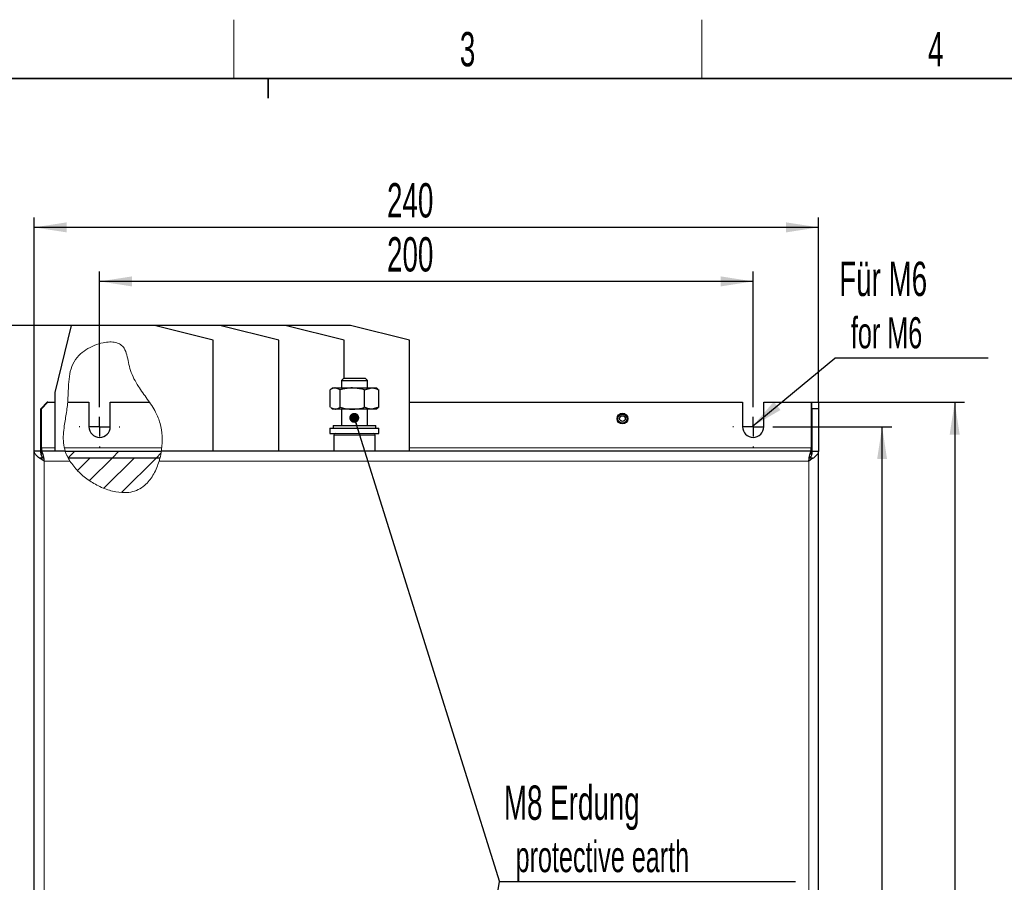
# Model space of a CAD drawing. Header units: millimetres. Extents: x 5 to 418, y 2 to 292.
# Tile 5 of 15: x 100 to 200, y 201 to 288. Entities that reach past the tile are written whole.
import ezdxf

# ---------------------------------------------------------------- set-up
doc = ezdxf.new("R2010")
doc.units = ezdxf.units.MM
doc.layers.add('SLD-0', color=7, linetype='Continuous')
doc.styles.add('SLDTEXTSTYLE0', font='TXT', dxfattribs={"width": 0.605})
doc.dimstyles.new('SLDDIMSTYLE0', dxfattribs={"dimtxt": 3.5, "dimasz": 3.302, "dimexe": 0, "dimexo": 0.0625, "dimgap": 0.875, "dimtad": 1, "dimlfac": 3, "dimrnd": 1e-09, "dimzin": 12, "dimdsep": 46, "dimtxsty": 'SLDTEXTSTYLE0', "dimsah": 1, "dimcen": 0.09, "dimadec": 0, "dimazin": 3, "dimtfac": 1, "dimtofl": 0, "dimtmove": 0, "dimatfit": 3, "dimfxl": 1, "dimfrac": 2, "dimtolj": 1, "dimtzin": 12, "dimarcsym": 0})
doc.dimstyles.new('SLDDIMSTYLE1', dxfattribs={"dimtxt": 0.18, "dimasz": 3.302, "dimexe": 0, "dimexo": 0.0625, "dimgap": 0, "dimtad": 0, "dimtih": 1, "dimtoh": 1, "dimdec": 0, "dimrnd": 1e-09, "dimzin": 0, "dimdsep": 46, "dimtxsty": 'Standard', "dimsah": 1, "dimcen": 0.09, "dimadec": 0, "dimazin": 0, "dimtfac": 3.302, "dimtdec": 0, "dimtofl": 0, "dimtmove": 0, "dimatfit": 3, "dimfxl": 1, "dimfrac": 2, "dimtolj": 1, "dimtzin": 0, "dimarcsym": 0})
doc.dimstyles.new('SLDDIMSTYLE2', dxfattribs={"dimtxt": 0.18, "dimasz": 1.016, "dimexe": 0, "dimexo": 0.0625, "dimgap": 0, "dimtad": 0, "dimtih": 1, "dimtoh": 1, "dimdec": 0, "dimrnd": 1e-09, "dimzin": 0, "dimdsep": 46, "dimtxsty": 'Standard', "dimblk1": 'DOT', "dimblk2": 'DOT', "dimsah": 1, "dimcen": 0.09, "dimadec": 0, "dimazin": 0, "dimtfac": 1.016, "dimtdec": 0, "dimtofl": 0, "dimtmove": 0, "dimatfit": 3, "dimldrblk": 'DOT', "dimfxl": 1, "dimfrac": 2, "dimtolj": 1, "dimtzin": 0, "dimarcsym": 0})

# ---------------------------------------------------------------- blocks, each defined once
blk = doc.blocks.new('_D')
at = {"layer": 'SLD-0', "color": 7}
for p, q in [((104.92, 257.32), (92.99, 257.32)), ((93.99, 257.32), (93.99, 104.99)), ((106.17, 104.99), (92.99, 104.99))]:
    blk.add_line(p, q, dxfattribs=at)
for points in [[(93.99, 257.32), (93.48, 254.02), (94.5, 254.02)], [(93.99, 104.99), (94.5, 108.29), (93.48, 108.29)]]:
    blk.add_solid(points, dxfattribs=at)
at = {"layer": 'SLD-0', "color": 7, "insert": (89.48, 177.14), "char_height": 3.5, "attachment_point": 1, "rotation": 90, "style": 'SLDTEXTSTYLE0'}
blk.add_mtext('457', dxfattribs=at)
blk = doc.blocks.new('_D_1')
at = {"layer": 'SLD-0', "color": 7}
for p, q in [((101.15, 244.49), (101.15, 268.32)), ((181.15, 249.49), (181.15, 268.32)), ((181.15, 267.32), (101.15, 267.32))]:
    blk.add_line(p, q, dxfattribs=at)
for points in [[(101.15, 267.32), (104.45, 266.81), (104.45, 267.83)], [(181.15, 267.32), (177.85, 267.83), (177.85, 266.81)]]:
    blk.add_solid(points, dxfattribs=at)
at = {"layer": 'SLD-0', "color": 7, "insert": (137.14, 271.83), "char_height": 3.5, "attachment_point": 1, "style": 'SLDTEXTSTYLE0'}
blk.add_mtext('240', dxfattribs=at)
blk = doc.blocks.new('_D_2')
at = {"layer": 'SLD-0', "color": 7}
for p, q in [((107.82, 249.07), (107.82, 262.81)), ((174.48, 249.07), (174.48, 262.81)), ((174.48, 261.81), (107.82, 261.81))]:
    blk.add_line(p, q, dxfattribs=at)
for points in [[(107.82, 261.81), (111.12, 261.3), (111.12, 262.32)], [(174.48, 261.81), (171.18, 262.32), (171.18, 261.3)]]:
    blk.add_solid(points, dxfattribs=at)
at = {"layer": 'SLD-0', "color": 7, "insert": (137.14, 266.32), "char_height": 3.5, "attachment_point": 1, "style": 'SLDTEXTSTYLE0'}
blk.add_mtext('200', dxfattribs=at)
blk = doc.blocks.new('_D_3')
at = {"layer": 'SLD-0', "color": 7}
for p, q in [((176.57, 246.99), (188.64, 246.99)), ((187.64, 115.32), (187.64, 246.99)), ((176.57, 115.32), (188.64, 115.32))]:
    blk.add_line(p, q, dxfattribs=at)
for points in [[(187.64, 246.99), (187.13, 243.69), (188.14, 243.69)], [(187.64, 115.32), (188.14, 118.62), (187.13, 118.62)]]:
    blk.add_solid(points, dxfattribs=at)
at = {"layer": 'SLD-0', "color": 7, "insert": (183.12, 177.14), "char_height": 3.5, "attachment_point": 1, "rotation": 90, "style": 'SLDTEXTSTYLE0'}
blk.add_mtext('395', dxfattribs=at)
blk = doc.blocks.new('_D_4')
at = {"layer": 'SLD-0', "color": 7}
for p, q in [((180.42, 249.49), (196.04, 249.49)), ((195.04, 249.49), (195.04, 112.82)), ((180.42, 112.82), (196.04, 112.82))]:
    blk.add_line(p, q, dxfattribs=at)
for points in [[(195.04, 249.49), (194.53, 246.19), (195.55, 246.19)], [(195.04, 112.82), (195.55, 116.12), (194.53, 116.12)]]:
    blk.add_solid(points, dxfattribs=at)
at = {"layer": 'SLD-0', "color": 7, "insert": (190.53, 177.14), "char_height": 3.5, "attachment_point": 1, "rotation": 90, "style": 'SLDTEXTSTYLE0'}
blk.add_mtext('410', dxfattribs=at)
blk = doc.blocks.new('SW_NOTE_0')
at = {"layer": 'SLD-0', "color": 0}
blk.add_line((15.64, 0), (0, 0), dxfattribs=at)
at = {"layer": 'SLD-0', "color": 0, "attachment_point": 1, "style": 'SLDTEXTSTYLE0'}
for s, insert, char_height in [('Für M6', (0.45, 9.83), 3.5), ('for M6', (1.64, 4.17), 3.175)]:
    blk.add_mtext(s, dxfattribs=dict(at, insert=insert, char_height=char_height))
blk = doc.blocks.new('SW_NOTE_0_1')
at = {"layer": 'SLD-0', "color": 0}
blk.add_line((30.22, 0), (0, 0), dxfattribs=at)
blk.add_line((30.22, 0), (0, 0), dxfattribs=at)
at = {"layer": 'SLD-0', "color": 0, "attachment_point": 1, "style": 'SLDTEXTSTYLE0'}
for s, insert, char_height in [('M8 Erdung', (0.46, 9.83), 3.5), ('protective earth', (1.65, 4.17), 3.175)]:
    blk.add_mtext(s, dxfattribs=dict(at, insert=insert, char_height=char_height))
blk = doc.blocks.new('_Dot')
at = {"color": 0, "linetype": 'ByBlock', "lineweight": -2}
blk.add_line((-0.5, 0), (-1, 0), dxfattribs=at)
at = {"color": 0, "linetype": 'ByBlock', "const_width": 0.5}
blk.add_lwpolyline([(-0.25, 0, 1), (0.25, 0, 1)], format="xyb", close=True, dxfattribs=at)
blk = doc.blocks.new('SW_CENTERMARKSYMBOL_0')
at = {"layer": 'SLD-0', "color": 0}
for p, q in [((0, 2), (0, 2.08)), ((-2, 0), (-2.08, 0)), ((0, 0), (-1, 0)), ((0, 0), (0, 1)), ((0, 0), (0, -1)), ((0, 0), (1, 0)), ((2, 0), (2.08, 0)), ((0, -2), (0, -2.08))]:
    blk.add_line(p, q, dxfattribs=at)
blk = doc.blocks.new('SW_CENTERMARKSYMBOL_1')
at = {"layer": 'SLD-0', "color": 0}
for p, q in [((0, 2), (0, 2.08)), ((-2, 0), (-2.08, 0)), ((0, 0), (-1, 0)), ((0, 0), (0, 1)), ((0, 0), (0, -1)), ((0, 0), (1, 0)), ((2, 0), (2.08, 0)), ((0, -2), (0, -2.08))]:
    blk.add_line(p, q, dxfattribs=at)

msp = doc.modelspace()

# ---------------------------------------------------------------- hatches: boundary and pattern name
at = {"linetype": 'Continuous', "lineweight": 18}
h = msp.add_hatch(dxfattribs=at)
h.set_pattern_fill('ANSI31', style=0)
edge = h.paths.add_edge_path(flags=0)
edge.add_spline(control_points=[(104.3118, 244.4876), (103.8129, 246.0211), (105.0008, 249.3225), (104.1665, 254.6409), (110.5124, 256.509), (110.8312, 251.2496), (114.1202, 248.9887), (114.2635, 245.4842), (114.1117, 244.4876)], knot_values=[0.74418708, 0.74418708, 0.74418708, 0.74418708, 0.86943626, 1, 1.11743455, 1.17802702, 1.34203644, 1.41021422, 1.41021422, 1.41021422, 1.41021422], weights=[1, 1, 1, 1, 1, 1, 1, 1, 1], degree=3, periodic=0)
edge.add_spline(control_points=[(114.1117, 244.4876), (114.0946, 244.3756), (114.0752, 244.2645), (114.0534, 244.1543)], knot_values=[0, 0, 0, 0, 0.00104908, 0.00104908, 0.00104908, 0.00104908], weights=[1, 1, 1, 1], degree=3, periodic=0)
edge.add_spline(control_points=[(114.0534, 244.1543), (114.0752, 244.2645), (114.0946, 244.3756), (114.1117, 244.4876)], knot_values=[0, 0, 0, 0, 0.00104908, 0.00104908, 0.00104908, 0.00104908], weights=[1, 1, 1, 1], degree=3, periodic=0)
edge.add_spline(control_points=[(114.1117, 244.4876), (114.2635, 245.4842), (114.1202, 248.9887), (110.8312, 251.2496), (110.5124, 256.509), (104.1665, 254.6409), (105.0008, 249.3225), (103.8129, 246.0211), (104.3118, 244.4876)], knot_values=[0.58978578, 0.58978578, 0.58978578, 0.58978578, 0.65796356, 0.82197298, 0.88256545, 1, 1.13056374, 1.25581292, 1.25581292, 1.25581292, 1.25581292], weights=[1, 1, 1, 1, 1, 1, 1, 1, 1], degree=3, periodic=0)
edge = h.paths.add_edge_path(flags=0)
edge.add_spline(control_points=[(106.1539, 254.653), (106.0739, 254.5936), (105.9948, 254.5306), (105.9186, 254.4649), (105.8169, 254.3772), (105.719, 254.2831), (105.6317, 254.1883), (105.5495, 254.0991), (105.475, 254.0076), (105.4125, 253.923), (105.3503, 253.8386), (105.2984, 253.7592), (105.2585, 253.6938), (105.2184, 253.6281), (105.1892, 253.5749), (105.1706, 253.5404), (105.1521, 253.5059), (105.1436, 253.4891), (105.1449, 253.4916), (105.1462, 253.4942), (105.1573, 253.516), (105.1784, 253.5548), (105.1997, 253.5941), (105.2321, 253.6519), (105.2756, 253.7215), (105.3227, 253.797), (105.3847, 253.8886), (105.4585, 253.9837), (105.5321, 254.0786), (105.6197, 254.1793), (105.7148, 254.2752), (105.8293, 254.3906), (105.9576, 254.5023), (106.0883, 254.6033), (106.1101, 254.6201), (106.132, 254.6367), (106.1539, 254.653)], knot_values=[0.00153272, 0.00153272, 0.00153272, 0.00153272, 0.00244502, 0.00244502, 0.00244502, 0.00366167, 0.00366167, 0.00366167, 0.00480807, 0.00480807, 0.00480807, 0.00595135, 0.00595135, 0.00595135, 0.00710204, 0.00710204, 0.00710204, 0.00825167, 0.00825167, 0.00825167, 0.00939386, 0.00939386, 0.00939386, 0.01055183, 0.01055183, 0.01055183, 0.01181047, 0.01181047, 0.01181047, 0.01306232, 0.01306232, 0.01306232, 0.01457019, 0.01457019, 0.01457019, 0.01481894, 0.01481894, 0.01481894, 0.01481894], weights=[1, 1, 1, 1, 1, 1, 1, 1, 1, 1, 1, 1, 1, 1, 1, 1, 1, 1, 1, 1, 1, 1, 1, 1, 1, 1, 1, 1, 1, 1, 1, 1, 1, 1, 1, 1, 1], degree=3, periodic=0)
edge = h.paths.add_edge_path(flags=0)
edge.add_spline(control_points=[(113.4009, 248.7055), (113.1474, 249.1517), (112.8533, 249.5704), (112.5546, 249.9876)], knot_values=[0.6945369, 0.6945369, 0.6945369, 0.6945369, 0.73457223, 0.73457223, 0.73457223, 0.73457223], weights=[1, 1, 1, 1], degree=3, periodic=0)
edge.add_spline(control_points=[(112.5546, 249.9876), (112.7003, 249.7841), (112.8449, 249.5803), (112.9842, 249.373)], knot_values=[0.26542777, 0.26542777, 0.26542777, 0.26542777, 0.28495594, 0.28495594, 0.28495594, 0.28495594], weights=[1, 1, 1, 1], degree=3, periodic=0)
edge.add_line((112.9842, 249.373), (112.9842, 249.373))
edge.add_spline(control_points=[(112.9842, 249.373), (112.8449, 249.5803), (112.7003, 249.7841), (112.5546, 249.9876)], knot_values=[0.71504406, 0.71504406, 0.71504406, 0.71504406, 0.73457223, 0.73457223, 0.73457223, 0.73457223], weights=[1, 1, 1, 1], degree=3, periodic=0)
edge.add_spline(control_points=[(112.5546, 249.9876), (112.8533, 249.5704), (113.1474, 249.1517), (113.4009, 248.7055)], knot_values=[0.26542777, 0.26542777, 0.26542777, 0.26542777, 0.3054631, 0.3054631, 0.3054631, 0.3054631], weights=[1, 1, 1, 1], degree=3, periodic=0)
edge = h.paths.add_edge_path(flags=0)
edge.add_spline(control_points=[(104.1201, 245.5709), (104.0922, 246.1377), (104.1592, 246.7152), (104.2509, 247.3034)], knot_values=[0.77331511, 0.77331511, 0.77331511, 0.77331511, 0.81846891, 0.81846891, 0.81846891, 0.81846891], weights=[1, 1, 1, 1], degree=3, periodic=0)
edge.add_spline(control_points=[(104.2509, 247.3034), (104.1592, 246.7152), (104.0922, 246.1377), (104.1201, 245.5709)], knot_values=[0.18153109, 0.18153109, 0.18153109, 0.18153109, 0.22668489, 0.22668489, 0.22668489, 0.22668489], weights=[1, 1, 1, 1], degree=3, periodic=0)
h = msp.add_hatch(dxfattribs=at)
h.set_pattern_fill('ANSI31', style=0)
edge = h.paths.add_edge_path(flags=0)
edge.add_spline(control_points=[(110.7181, 253.7696), (110.7751, 253.5011), (111.2912, 250.9334), (114.1202, 248.9887), (114.2635, 245.4842), (114.1117, 244.4876)], knot_values=[0.15838178, 0.15838178, 0.15838178, 0.15838178, 0.17802702, 0.34203644, 0.41021422, 0.41021422, 0.41021422, 0.41021422], weights=[1, 1, 1, 1, 1, 1], degree=3, periodic=0)
edge.add_spline(control_points=[(114.1117, 244.4876), (114.1847, 244.9667), (114.2138, 245.4586), (114.1935, 245.9447), (114.1744, 246.4001), (114.1098, 246.8632), (113.9955, 247.2915), (113.9578, 247.4327), (113.9138, 247.5722), (113.8698, 247.696), (113.8482, 247.757), (113.8262, 247.8151), (113.8075, 247.8628), (113.7962, 247.8915), (113.786, 247.9168), (113.7788, 247.9346), (113.7737, 247.9469), (113.7701, 247.9557), (113.7685, 247.9595), (113.7669, 247.9634), (113.7674, 247.9623), (113.7698, 247.9564), (113.773, 247.9488), (113.7795, 247.9328), (113.7878, 247.9122), (113.7961, 247.8918), (113.8062, 247.8664), (113.8169, 247.8387), (113.8424, 247.7727), (113.8719, 247.6923), (113.8998, 247.6092), (113.9276, 247.5266), (113.9545, 247.4394), (113.9794, 247.3506), (114.1047, 246.9017), (114.1752, 246.409), (114.1942, 245.927), (114.2131, 245.4466), (114.1838, 244.9609), (114.1117, 244.4876)], knot_values=[0, 0, 0, 0, 0.00438015, 0.00438015, 0.00438015, 0.00849265, 0.00849265, 0.00849265, 0.00983734, 0.00983734, 0.00983734, 0.01049729, 0.01049729, 0.01049729, 0.01089441, 0.01089441, 0.01089441, 0.01116952, 0.01116952, 0.01116952, 0.01144554, 0.01144554, 0.01144554, 0.01180896, 0.01180896, 0.01180896, 0.01216686, 0.01216686, 0.01216686, 0.01302598, 0.01302598, 0.01302598, 0.01387408, 0.01387408, 0.01387408, 0.01823535, 0.01823535, 0.01823535, 0.02256544, 0.02256544, 0.02256544, 0.02256544], weights=[1, 1, 1, 1, 1, 1, 1, 1, 1, 1, 1, 1, 1, 1, 1, 1, 1, 1, 1, 1, 1, 1, 1, 1, 1, 1, 1, 1, 1, 1, 1, 1, 1, 1, 1, 1, 1, 1, 1, 1], degree=3, periodic=0)
edge.add_spline(control_points=[(114.1117, 244.4876), (114.2635, 245.4842), (114.1202, 248.9887), (111.2912, 250.9334), (110.7751, 253.5011), (110.7181, 253.7696)], knot_values=[0.58978578, 0.58978578, 0.58978578, 0.58978578, 0.65796356, 0.82197298, 0.84161822, 0.84161822, 0.84161822, 0.84161822], weights=[1, 1, 1, 1, 1, 1], degree=3, periodic=0)
edge.add_spline(control_points=[(110.7181, 253.7696), (110.7215, 253.7535), (110.7215, 253.7535), (110.7181, 253.7696)], knot_values=[0, 0, 0, 0, 0.00096826, 0.00096826, 0.00096826, 0.00096826], weights=[1, 1, 1, 1], degree=3, periodic=0)
h = msp.add_hatch(dxfattribs=at)
h.set_pattern_fill('ANSI31', style=0)
edge = h.paths.add_edge_path(flags=0)
edge.add_spline(control_points=[(104.3118, 244.4876), (104.3118, 244.4876), (104.3174, 244.47), (104.3289, 244.4364), (104.3403, 244.4029), (104.358, 244.3526), (104.382, 244.2905), (104.4061, 244.228), (104.4374, 244.1522), (104.4747, 244.0702), (104.5136, 243.9848), (104.5598, 243.8909), (104.6109, 243.7962), (104.6659, 243.6943), (104.7276, 243.5892), (104.7921, 243.4876)], knot_values=[0, 0, 0, 0, 0.00096133, 0.00096133, 0.00096133, 0.00192226, 0.00192226, 0.00192226, 0.00288951, 0.00288951, 0.00288951, 0.00389574, 0.00389574, 0.00389574, 0.00497711, 0.00497711, 0.00497711, 0.00497711], weights=[1, 1, 1, 1, 1, 1, 1, 1, 1, 1, 1, 1, 1, 1, 1, 1], degree=3, periodic=0)
edge.add_spline(control_points=[(104.7921, 243.4876), (106.1847, 241.2955), (111.2313, 238.7376), (113.4942, 242.1494), (113.8897, 243.4876)], knot_values=[0.28355792, 0.28355792, 0.28355792, 0.28355792, 0.47088277, 0.56656182, 0.56656182, 0.56656182, 0.56656182], weights=[1, 1, 1, 1, 1], degree=3, periodic=0)
edge.add_spline(control_points=[(113.8897, 243.4876), (113.9228, 243.5996), (113.9535, 243.714), (113.9798, 243.8212), (114.0061, 243.9286), (114.0287, 244.0317), (114.0468, 244.1211), (114.0643, 244.208), (114.0782, 244.2844), (114.0883, 244.3431), (114.0981, 244.4006), (114.1048, 244.4428), (114.1083, 244.4659), (114.1106, 244.4803), (114.1117, 244.4876), (114.1117, 244.4876)], knot_values=[0, 0, 0, 0, 0.00105076, 0.00105076, 0.00105076, 0.00210352, 0.00210352, 0.00210352, 0.00312761, 0.00312761, 0.00312761, 0.0041312, 0.0041312, 0.0041312, 0.00475104, 0.00475104, 0.00475104, 0.00475104], weights=[1, 1, 1, 1, 1, 1, 1, 1, 1, 1, 1, 1, 1, 1, 1, 1], degree=3, periodic=0)
edge.add_spline(control_points=[(114.1117, 244.4876), (114.0773, 244.2621), (114.0333, 244.0397), (113.9797, 243.8209)], knot_values=[0, 0, 0, 0, 0.0020984, 0.0020984, 0.0020984, 0.0020984], weights=[1, 1, 1, 1], degree=3, periodic=0)
edge.add_spline(control_points=[(113.9797, 243.8209), (113.9797, 243.8209), (113.9792, 243.819), (113.9782, 243.815), (113.9765, 243.808), (113.9732, 243.7945), (113.9685, 243.7757), (113.9636, 243.7564), (113.9571, 243.7309), (113.9494, 243.7017), (113.9416, 243.6717), (113.9322, 243.637), (113.9222, 243.6008), (113.9121, 243.5646), (113.901, 243.5258), (113.8897, 243.4876)], knot_values=[0, 0, 0, 0, 0.00018856, 0.00018856, 0.00018856, 0.00052984, 0.00052984, 0.00052984, 0.0008833, 0.0008833, 0.0008833, 0.00124579, 0.00124579, 0.00124579, 0.00160771, 0.00160771, 0.00160771, 0.00160771], weights=[1, 1, 1, 1, 1, 1, 1, 1, 1, 1, 1, 1, 1, 1, 1, 1], degree=3, periodic=0)
edge.add_spline(control_points=[(113.8897, 243.4876), (113.4942, 242.1494), (111.2313, 238.7376), (106.1847, 241.2955), (104.7921, 243.4876)], knot_values=[0.43343818, 0.43343818, 0.43343818, 0.43343818, 0.52911723, 0.71644208, 0.71644208, 0.71644208, 0.71644208], weights=[1, 1, 1, 1, 1], degree=3, periodic=0)
edge.add_spline(control_points=[(104.7921, 243.4876), (104.7676, 243.5261), (104.7434, 243.5655), (104.721, 243.6028), (104.7018, 243.6349), (104.6835, 243.6662), (104.6675, 243.6943), (104.653, 243.7196), (104.6401, 243.7428), (104.6296, 243.762), (104.6194, 243.7804), (104.6113, 243.7954), (104.6059, 243.8055), (104.6005, 243.8156), (104.5977, 243.8209), (104.5977, 243.8209)], knot_values=[0, 0, 0, 0, 0.00041083, 0.00041083, 0.00041083, 0.00076339, 0.00076339, 0.00076339, 0.00108067, 0.00108067, 0.00108067, 0.00138554, 0.00138554, 0.00138554, 0.00169127, 0.00169127, 0.00169127, 0.00169127], weights=[1, 1, 1, 1, 1, 1, 1, 1, 1, 1, 1, 1, 1, 1, 1, 1], degree=3, periodic=0)
edge.add_spline(control_points=[(104.5977, 243.8209), (104.4812, 244.0401), (104.3849, 244.2629), (104.3118, 244.4876)], knot_values=[0.72583726, 0.72583726, 0.72583726, 0.72583726, 0.74418708, 0.74418708, 0.74418708, 0.74418708], weights=[1, 1, 1, 1], degree=3, periodic=0)
h = msp.add_hatch(dxfattribs=at)
h.set_pattern_fill('ANSI31', style=0)
edge = h.paths.add_edge_path(flags=0)
edge.add_spline(control_points=[(104.3118, 244.4876), (104.3849, 244.2629), (104.4812, 244.0401), (104.5977, 243.8209)], knot_values=[0.25581292, 0.25581292, 0.25581292, 0.25581292, 0.27416274, 0.27416274, 0.27416274, 0.27416274], weights=[1, 1, 1, 1], degree=3, periodic=0)
edge.add_line((104.5977, 243.8209), (113.9797, 243.8209))
edge.add_spline(control_points=[(113.9797, 243.8209), (114.0334, 244.0401), (114.0775, 244.2631), (114.1117, 244.4876)], knot_values=[0.5744234, 0.5744234, 0.5744234, 0.5744234, 0.58978578, 0.58978578, 0.58978578, 0.58978578], weights=[1, 1, 1, 1], degree=3, periodic=0)
edge.add_line((114.1117, 244.4876), (104.3118, 244.4876))
h = msp.add_hatch(dxfattribs=at)
h.set_pattern_fill('ANSI31', style=0)
edge = h.paths.add_edge_path(flags=0)
edge.add_spline(control_points=[(113.9797, 243.8209), (114.0334, 244.0401), (114.0775, 244.2631), (114.1117, 244.4876)], knot_values=[0.5744234, 0.5744234, 0.5744234, 0.5744234, 0.58978578, 0.58978578, 0.58978578, 0.58978578], weights=[1, 1, 1, 1], degree=3, periodic=0)
edge.add_spline(control_points=[(114.1117, 244.4876), (114.0775, 244.2631), (114.0334, 244.0401), (113.9797, 243.8209)], knot_values=[0.41021422, 0.41021422, 0.41021422, 0.41021422, 0.4255766, 0.4255766, 0.4255766, 0.4255766], weights=[1, 1, 1, 1], degree=3, periodic=0)
h = msp.add_hatch(dxfattribs=at)
h.set_pattern_fill('ANSI31', style=0)
edge = h.paths.add_edge_path(flags=0)
edge.add_spline(control_points=[(114.1117, 244.4876), (114.0775, 244.2631), (114.0334, 244.0401), (113.9797, 243.8209)], knot_values=[0.41021422, 0.41021422, 0.41021422, 0.41021422, 0.4255766, 0.4255766, 0.4255766, 0.4255766], weights=[1, 1, 1, 1], degree=3, periodic=0)
edge.add_spline(control_points=[(113.9797, 243.8209), (114.0328, 244.0376), (114.0773, 244.262), (114.1117, 244.4876)], knot_values=[0, 0, 0, 0, 0.00206222, 0.00206222, 0.00206222, 0.00206222], weights=[1, 1, 1, 1], degree=3, periodic=0)
h = msp.add_hatch(dxfattribs=at)
h.set_pattern_fill('ANSI31', style=0)
edge = h.paths.add_edge_path(flags=0)
edge.add_spline(control_points=[(113.9797, 243.8209), (114.0334, 244.0401), (114.0775, 244.2631), (114.1117, 244.4876)], knot_values=[0.5744234, 0.5744234, 0.5744234, 0.5744234, 0.58978578, 0.58978578, 0.58978578, 0.58978578], weights=[1, 1, 1, 1], degree=3, periodic=0)
edge.add_spline(control_points=[(114.1117, 244.4876), (114.0775, 244.2631), (114.0334, 244.0401), (113.9797, 243.8209)], knot_values=[0.41021422, 0.41021422, 0.41021422, 0.41021422, 0.4255766, 0.4255766, 0.4255766, 0.4255766], weights=[1, 1, 1, 1], degree=3, periodic=0)
h = msp.add_hatch(dxfattribs=at)
h.set_pattern_fill('ANSI31', style=0)
edge = h.paths.add_edge_path(flags=0)
edge.add_spline(control_points=[(114.1117, 244.4876), (114.0775, 244.2631), (114.0334, 244.0401), (113.9797, 243.8209)], knot_values=[0.41021422, 0.41021422, 0.41021422, 0.41021422, 0.4255766, 0.4255766, 0.4255766, 0.4255766], weights=[1, 1, 1, 1], degree=3, periodic=0)
edge.add_spline(control_points=[(113.9797, 243.8209), (114.0334, 244.0401), (114.0775, 244.2631), (114.1117, 244.4876)], knot_values=[0.5744234, 0.5744234, 0.5744234, 0.5744234, 0.58978578, 0.58978578, 0.58978578, 0.58978578], weights=[1, 1, 1, 1], degree=3, periodic=0)
h = msp.add_hatch(dxfattribs=at)
h.set_pattern_fill('ANSI31', style=0)
edge = h.paths.add_edge_path(flags=0)
edge.add_spline(control_points=[(114.1117, 244.4876), (114.0773, 244.262), (114.0328, 244.0376), (113.9797, 243.8209)], knot_values=[0, 0, 0, 0, 0.00206222, 0.00206222, 0.00206222, 0.00206222], weights=[1, 1, 1, 1], degree=3, periodic=0)
edge.add_spline(control_points=[(113.9797, 243.8209), (114.0333, 244.0397), (114.0773, 244.2621), (114.1117, 244.4876)], knot_values=[0, 0, 0, 0, 0.0020984, 0.0020984, 0.0020984, 0.0020984], weights=[1, 1, 1, 1], degree=3, periodic=0)
h = msp.add_hatch(dxfattribs=at)
h.set_pattern_fill('ANSI31', scale=0.5, style=0)
edge = h.paths.add_edge_path(flags=0)
edge.add_spline(control_points=[(104.5977, 243.8209), (105.8466, 241.4719), (111.2989, 238.5477), (113.6178, 242.3436), (113.9797, 243.8209)], knot_values=[0.27416274, 0.27416274, 0.27416274, 0.27416274, 0.47088277, 0.5744234, 0.5744234, 0.5744234, 0.5744234], weights=[1, 1, 1, 1, 1], degree=3, periodic=0)
edge.add_spline(control_points=[(113.9797, 243.8209), (113.6178, 242.3436), (111.2989, 238.5477), (105.8466, 241.4719), (104.5977, 243.8209)], knot_values=[0.4255766, 0.4255766, 0.4255766, 0.4255766, 0.52911723, 0.72583726, 0.72583726, 0.72583726, 0.72583726], weights=[1, 1, 1, 1, 1], degree=3, periodic=0)
h = msp.add_hatch(dxfattribs=at)
h.set_pattern_fill('ANSI31', scale=0.5, style=0)
edge = h.paths.add_edge_path(flags=0)
edge.add_spline(control_points=[(104.5977, 243.8209), (105.8466, 241.4719), (111.2989, 238.5477), (113.6178, 242.3436), (113.9797, 243.8209)], knot_values=[0.27416274, 0.27416274, 0.27416274, 0.27416274, 0.47088277, 0.5744234, 0.5744234, 0.5744234, 0.5744234], weights=[1, 1, 1, 1, 1], degree=3, periodic=0)
edge.add_line((113.9797, 243.8209), (104.5977, 243.8209))
h = msp.add_hatch(dxfattribs=at)
h.set_pattern_fill('ANSI31', scale=1.33333, style=0)
edge = h.paths.add_edge_path(flags=0)
edge.add_spline(control_points=[(113.3309, 242.1543), (113.1982, 241.9212), (113.0377, 241.6816), (112.8555, 241.4628), (112.7605, 241.3488), (112.6577, 241.2382), (112.5537, 241.1387), (112.4699, 241.0586), (112.3834, 240.9841), (112.3038, 240.9214), (112.2399, 240.871), (112.1791, 240.8271), (112.129, 240.7929), (112.0787, 240.7585), (112.0379, 240.7328), (112.0132, 240.7175), (111.9912, 240.7039), (111.9813, 240.6981), (111.985, 240.7003), (111.9885, 240.7024), (112.0043, 240.7118), (112.0303, 240.7282), (112.0565, 240.7446), (112.0937, 240.7685), (112.1375, 240.7987), (112.1837, 240.8305), (112.2382, 240.87), (112.2956, 240.9149), (112.3748, 240.9769), (112.4612, 241.0509), (112.5451, 241.1306), (112.6626, 241.2421), (112.7787, 241.3681), (112.8844, 241.4979), (113.0547, 241.7069), (113.2052, 241.9334), (113.3309, 242.1543)], knot_values=[0, 0, 0, 0, 0.00256262, 0.00256262, 0.00256262, 0.0038855, 0.0038855, 0.0038855, 0.00495159, 0.00495159, 0.00495159, 0.00580631, 0.00580631, 0.00580631, 0.00666754, 0.00666754, 0.00666754, 0.00743451, 0.00743451, 0.00743451, 0.00816181, 0.00816181, 0.00816181, 0.0088917, 0.0088917, 0.0088917, 0.0096609, 0.0096609, 0.0096609, 0.01072694, 0.01072694, 0.01072694, 0.01222265, 0.01222265, 0.01222265, 0.01464606, 0.01464606, 0.01464606, 0.01464606], weights=[1, 1, 1, 1, 1, 1, 1, 1, 1, 1, 1, 1, 1, 1, 1, 1, 1, 1, 1, 1, 1, 1, 1, 1, 1, 1, 1, 1, 1, 1, 1, 1, 1, 1, 1, 1, 1], degree=3, periodic=0)
h = msp.add_hatch(dxfattribs=at)
h.set_pattern_fill('ANSI31', style=0)
edge = h.paths.add_edge_path(flags=0)
edge.add_spline(control_points=[(111.9842, 240.6998), (112.3638, 240.9289), (112.698, 241.2461), (112.9842, 241.6252)], knot_values=[0.48117093, 0.48117093, 0.48117093, 0.48117093, 0.51697904, 0.51697904, 0.51697904, 0.51697904], weights=[1, 1, 1, 1], degree=3, periodic=0)
edge.add_spline(control_points=[(112.9842, 241.6252), (112.698, 241.2461), (112.3638, 240.9289), (111.9842, 240.6998)], knot_values=[0.48302096, 0.48302096, 0.48302096, 0.48302096, 0.51882907, 0.51882907, 0.51882907, 0.51882907], weights=[1, 1, 1, 1], degree=3, periodic=0)
h = msp.add_hatch(dxfattribs=at)
h.set_pattern_fill('ANSI31', scale=1.33333, style=0)
edge = h.paths.add_edge_path(flags=0)
edge.add_spline(control_points=[(111.5562, 240.4876), (111.3975, 240.425), (111.245, 240.3818), (111.1161, 240.3527), (110.9874, 240.3237), (110.8785, 240.3073), (110.7989, 240.2972), (110.7165, 240.2868), (110.6632, 240.2826), (110.6434, 240.281), (110.6229, 240.2793), (110.6374, 240.2802), (110.6858, 240.2847), (110.7343, 240.2893), (110.8185, 240.2979), (110.9305, 240.3165), (111.0413, 240.3349), (111.1828, 240.364), (111.3394, 240.4119), (111.4088, 240.4331), (111.4818, 240.4582), (111.5562, 240.4876)], knot_values=[0, 0, 0, 0, 0.0017501, 0.0017501, 0.0017501, 0.003495, 0.003495, 0.003495, 0.00530154, 0.00530154, 0.00530154, 0.00716591, 0.00716591, 0.00716591, 0.0090399, 0.0090399, 0.0090399, 0.01089256, 0.01089256, 0.01089256, 0.01170394, 0.01170394, 0.01170394, 0.01170394], weights=[1, 1, 1, 1, 1, 1, 1, 1, 1, 1, 1, 1, 1, 1, 1, 1, 1, 1, 1, 1, 1, 1], degree=3, periodic=0)
edge.add_spline(control_points=[(111.5562, 240.4876), (111.3894, 240.4218), (111.2257, 240.376), (111.0814, 240.3451), (110.9111, 240.3087), (110.763, 240.2912), (110.6521, 240.2817), (110.5408, 240.2722), (110.4634, 240.2701), (110.4267, 240.2692), (110.3902, 240.2682), (110.3928, 240.2682), (110.4342, 240.2694), (110.4739, 240.2705), (110.5503, 240.2728), (110.6575, 240.2822), (110.7599, 240.2911), (110.8931, 240.3068), (111.0457, 240.3377), (111.1987, 240.3686), (111.3756, 240.4164), (111.5562, 240.4876)], knot_values=[0, 0, 0, 0, 0.00178307, 0.00178307, 0.00178307, 0.00389537, 0.00389537, 0.00389537, 0.00601537, 0.00601537, 0.00601537, 0.00812167, 0.00812167, 0.00812167, 0.01014017, 0.01014017, 0.01014017, 0.01206669, 0.01206669, 0.01206669, 0.01400107, 0.01400107, 0.01400107, 0.01400107], weights=[1, 1, 1, 1, 1, 1, 1, 1, 1, 1, 1, 1, 1, 1, 1, 1, 1, 1, 1, 1, 1, 1], degree=3, periodic=0)

# ---------------------------------------------------------------- linework, layer by layer
at = {"color": 7, "linetype": 'Continuous', "lineweight": 25}
for p, q in [((104.9176, 257.3209), (103.2509, 250.4876)), ((113.4176, 257.3209), (104.9176, 257.3209)), ((119.4176, 255.8209), (113.4176, 257.3209)), ((120.0842, 257.3209), (113.4176, 257.3209)), ((126.0842, 255.8209), (120.0842, 257.3209)), ((126.7509, 257.3209), (120.0842, 257.3209)), ((132.7509, 255.8209), (126.7509, 257.3209)), ((133.4176, 257.3209), (126.7509, 257.3209)), ((139.4176, 255.8209), (133.4176, 257.3209)), ((119.4176, 244.4876), (119.4176, 255.8209)), ((126.0842, 244.4876), (126.0842, 255.8209)), ((132.7509, 251.9543), (132.7509, 255.8209)), ((139.4176, 244.4876), (139.4176, 255.8209)), ((132.7399, 251.9543), (132.4842, 251.6986)), ((132.4842, 251.6986), (132.4842, 250.9443)), ((132.4842, 251.6986), (134.0776, 251.6986)), ((132.7399, 251.9543), (134.0277, 251.9543)), ((134.0277, 251.9543), (134.8952, 251.9543)), ((134.0776, 251.6986), (135.1509, 251.6986)), ((135.1509, 251.6986), (134.8952, 251.9543)), ((135.1509, 250.9443), (135.1509, 251.6986)), ((103.2509, 250.4876), (103.2509, 244.4876)), ((131.3282, 248.9711), (131.3282, 250.7508)), ((131.6509, 250.9443), (131.4287, 250.816)), ((131.6509, 250.9443), (131.8423, 250.9443)), ((132.3564, 250.7508), (131.8423, 250.9443)), ((131.8423, 250.9443), (133.601, 250.9443)), ((132.3564, 248.9711), (132.3564, 250.7508)), ((133.601, 250.9443), (135.5763, 250.9443)), ((134.8457, 250.7508), (135.5763, 250.9443)), ((134.8457, 248.9711), (134.8457, 250.7508)), ((135.5763, 250.9443), (135.9842, 250.9443)), ((136.2065, 250.816), (135.9842, 250.9443)), ((136.1949, 250.7959), (136.3069, 250.7508)), ((136.3069, 248.9711), (136.3069, 250.7508)), ((102.4842, 249.4876), (101.8176, 248.8209)), ((102.5509, 249.4876), (101.8842, 248.8209)), ((102.5509, 249.4876), (102.4842, 249.4876)), ((102.5509, 249.4876), (103.2509, 249.4876)), ((104.5513, 249.4876), (106.7342, 249.4876)), ((106.7342, 249.4876), (106.7342, 246.9876)), ((108.9009, 246.9876), (108.9009, 249.4876)), ((108.9009, 249.4876), (112.8855, 249.4876)), ((139.4176, 249.4876), (173.4009, 249.4876)), ((173.4009, 249.4876), (173.4009, 246.9876)), ((175.5676, 246.9876), (175.5676, 249.4876)), ((175.5676, 249.4876), (180.4176, 249.4876)), ((180.4176, 249.4876), (180.4176, 244.8209)), ((180.4842, 249.4876), (181.1509, 249.4876)), ((180.4842, 248.8209), (180.4842, 249.4876)), ((181.1509, 249.4876), (181.1509, 248.8209)), ((101.8176, 244.4876), (101.8176, 248.8209)), ((101.8842, 244.8209), (101.8842, 248.8209)), ((131.4272, 248.9068), (131.6509, 248.7776)), ((131.8423, 248.7776), (131.6509, 248.7776)), ((133.601, 248.7776), (131.8423, 248.7776)), ((132.4842, 248.7776), (132.4842, 247.1109)), ((135.5763, 248.7776), (133.601, 248.7776)), ((135.1509, 247.1109), (135.1509, 248.7776)), ((136.3069, 248.9711), (135.5763, 248.7776)), ((135.9842, 248.7776), (135.5763, 248.7776)), ((135.9842, 248.7776), (136.208, 248.9068)), ((136.3069, 248.9711), (136.1951, 248.929)), ((180.4842, 248.8209), (180.4176, 248.8876)), ((181.1509, 248.8209), (180.4842, 248.8209)), ((180.4842, 248.8209), (180.4842, 244.4876)), ((181.1509, 248.8209), (181.1509, 244.4876)), ((131.6509, 247.1109), (131.6509, 246.8443)), ((131.6509, 247.1109), (135.9842, 247.1109)), ((135.9842, 246.8443), (135.9842, 247.1109)), ((131.3176, 246.8443), (131.3176, 246.3109)), ((131.3176, 246.8443), (132.8139, 246.8443)), ((131.3176, 246.3109), (132.8139, 246.3109)), ((131.7092, 246.1443), (131.7092, 244.4876)), ((132.8139, 246.8443), (136.3176, 246.8443)), ((132.8139, 246.3109), (136.3176, 246.3109)), ((135.9259, 244.4876), (135.9259, 246.1443)), ((136.3176, 246.3109), (136.3176, 246.8443)), ((101.1509, 117.8209), (101.1509, 244.4876)), ((101.8176, 244.4876), (101.1509, 244.4876)), ((101.8842, 244.8209), (101.8842, 244.4876)), ((101.8842, 244.1462), (101.8842, 244.4876)), ((104.3118, 244.4876), (101.8842, 244.4876)), ((104.3118, 244.4876), (114.1117, 244.4876)), ((180.4176, 244.4876), (114.1117, 244.4876)), ((180.4176, 244.4876), (180.4176, 244.8209)), ((180.4176, 244.1462), (180.4176, 244.4876)), ((180.4842, 244.4876), (181.1509, 244.4876)), ((181.1509, 117.8209), (181.1509, 244.4876)), ((101.766, 243.8209), (102.0722, 243.8209)), ((104.5977, 243.8209), (113.9797, 243.8209)), ((180.2296, 243.8209), (180.5358, 243.8209)), ((111.9842, 240.7027), (111.9842, 240.6998))]:
    msp.add_line(p, q, dxfattribs=at)
at = {"color": 7, "linetype": 'Continuous', "lineweight": 18}
for p, q in [((131.3282, 248.9711), (131.8423, 248.7776)), ((134.1246, 246.1443), (131.7092, 246.1443)), ((135.9259, 246.1443), (134.1246, 246.1443)), ((103.2509, 244.8209), (101.8842, 244.8209)), ((114.1304, 244.8209), (104.2431, 244.8209)), ((180.4176, 244.8209), (139.4176, 244.8209)), ((102.1509, 118.8209), (102.1509, 243.4876)), ((104.7921, 243.4876), (102.1509, 243.4876)), ((180.1509, 243.4876), (113.8897, 243.4876)), ((180.1509, 118.8209), (180.1509, 243.4876))]:
    msp.add_line(p, q, dxfattribs=at)
at = {"color": 7, "linetype": 'Continuous', "lineweight": 25}
for radius in [0.55, 0.4917, 0.4649, 0.2917]:
    msp.add_circle((161.1509, 247.8209), radius, dxfattribs=at)
for centre, radius, start, end in [((107.8176, 246.9876), 1.0833, 180, 0), ((131.8759, 246.1443), 0.1667, 90, 180), ((135.7592, 246.1443), 0.1667, 0, 90), ((174.4842, 246.9876), 1.0833, 180, 0)]:
    msp.add_arc(centre, radius, start, end, dxfattribs=at)
at = {"color": 7, "linetype": 'Continuous', "lineweight": 18}
for points, knots in [([(104.3118, 244.4876), (104.2417, 244.7675), (104.1015, 245.3269), (104.1094, 246.2024), (104.2266, 247.2429), (104.4591, 248.4576), (104.6168, 249.8688), (104.629, 251.1827), (104.7405, 252.367), (105.0387, 253.4093), (105.6297, 254.2619), (106.4194, 254.87), (107.2644, 255.3044), (108.0939, 255.5628), (108.834, 255.6544), (109.4408, 255.6066), (109.9725, 255.404), (110.3909, 254.9533), (110.6124, 254.2931), (110.7648, 253.5271), (110.9584, 252.6974), (111.3054, 251.8849), (111.8825, 250.9037), (112.6923, 249.8146), (113.5172, 248.5967), (114.0437, 247.3147), (114.2312, 246.0141), (114.1941, 245.0563), (114.1201, 244.5456), (114.1117, 244.4876)], [0, 0, 0, 0, 0.03232814, 0.06461143, 0.09768622, 0.15011782, 0.20360746, 0.25711187, 0.2978055, 0.33714801, 0.37768237, 0.41197822, 0.44829544, 0.48408126, 0.50910149, 0.53173262, 0.55201833, 0.57150801, 0.59866962, 0.62900858, 0.65966913, 0.69419634, 0.727883, 0.78747441, 0.84681729, 0.89281957, 0.94196238, 0.99340757, 1, 1, 1, 1]), ([(104.3118, 244.4876), (104.315, 244.4775), (104.3214, 244.4573), (104.3758, 244.3013), (104.4697, 244.0746), (104.6082, 243.7903), (104.7294, 243.5909), (104.7921, 243.4876)], [0, 0, 0, 0, 0.19298718, 0.38593085, 0.58025342, 0.78252481, 1, 1, 1, 1]), ([(113.8897, 243.4876), (113.9213, 243.6006), (113.9846, 243.8267), (114.0502, 244.1311), (114.0914, 244.3571), (114.1093, 244.472), (114.111, 244.4833), (114.1117, 244.4876)], [0, 0, 0, 0, 0.22094686, 0.44214688, 0.65741778, 0.86847865, 1, 1, 1, 1]), ([(113.8897, 243.4876), (113.7305, 243.041), (113.4231, 242.1786), (112.7068, 241.2212), (111.941, 240.6327), (111.2038, 240.3387), (110.2538, 240.2232), (109.1021, 240.3775), (107.8329, 240.8447), (106.6453, 241.5478), (105.5861, 242.4134), (105.0526, 243.1352), (104.7921, 243.4876)], [0, 0, 0, 0, 0.12009863, 0.23186676, 0.2980398, 0.36343202, 0.43099753, 0.53922612, 0.65534827, 0.77257921, 0.8889675, 1, 1, 1, 1])]:
    msp.add_open_spline(points, degree=3, knots=knots, dxfattribs=at)
at = {"color": 7, "linetype": 'Continuous', "lineweight": 25}
for points, knots in [([(131.8423, 250.9443), (131.8301, 250.9441), (131.6565, 250.9413), (131.4864, 250.8426), (131.3282, 250.7508)], [0, 0, 0, 0, 0.07021477, 1, 1, 1, 1]), ([(133.601, 250.9443), (133.4981, 250.9419), (133.0769, 250.9322), (132.6665, 250.8288), (132.3564, 250.7508)], [0, 0, 0, 0, 0.24436583, 1, 1, 1, 1]), ([(134.8457, 250.7508), (134.7537, 250.7766), (134.3483, 250.8905), (133.9269, 250.9208), (133.601, 250.9443)], [0, 0, 0, 0, 0.2269026, 1, 1, 1, 1]), ([(135.5763, 250.9443), (135.5936, 250.9441), (135.8403, 250.9413), (136.0821, 250.8426), (136.3069, 250.7508)], [0, 0, 0, 0, 0.07021477, 1, 1, 1, 1]), ([(131.8423, 248.7776), (131.8545, 248.7778), (132.0281, 248.7806), (132.1982, 248.8793), (132.3564, 248.9711)], [0, 0, 0, 0, 0.07021477, 1, 1, 1, 1]), ([(132.3564, 248.9711), (132.6665, 248.893), (133.0769, 248.7897), (133.4981, 248.78), (133.601, 248.7776)], [0, 0, 0, 0, 0.75563417, 1, 1, 1, 1]), ([(133.601, 248.7776), (133.9269, 248.8011), (134.3483, 248.8314), (134.7537, 248.9453), (134.8457, 248.9711)], [0, 0, 0, 0, 0.7730974, 1, 1, 1, 1]), ([(135.5763, 248.7776), (135.559, 248.7778), (135.3123, 248.7806), (135.0705, 248.8793), (134.8457, 248.9711)], [0, 0, 0, 0, 0.07021477, 1, 1, 1, 1]), ([(101.9938, 243.8209), (101.9657, 243.8765), (101.8532, 244.0987), (101.8329, 244.3209), (101.8176, 244.4876)], [0, 0, 0, 0, 0.25, 1, 1, 1, 1]), ([(101.8842, 244.4876), (101.9033, 244.4765), (101.9418, 244.4542), (101.9997, 244.2792), (102.0577, 244.02), (102.1083, 243.7388), (102.1392, 243.5564), (102.1509, 243.4876)], [0, 0, 0, 0, 0.21488155, 0.43265725, 0.65043352, 0.8682097, 1, 1, 1, 1]), ([(180.1509, 243.4876), (180.1702, 243.6013), (180.2089, 243.829), (180.2669, 244.1318), (180.325, 244.3584), (180.3753, 244.4725), (180.4061, 244.4835), (180.4176, 244.4876)], [0, 0, 0, 0, 0.21709807, 0.43487853, 0.65265914, 0.87043966, 1, 1, 1, 1]), ([(180.4842, 244.4876), (180.469, 244.3209), (180.4486, 244.0987), (180.3361, 243.8765), (180.308, 243.8209)], [0, 0, 0, 0, 0.75, 1, 1, 1, 1])]:
    msp.add_open_spline(points, degree=3, knots=knots, dxfattribs=at)
for points in [[(102.1509, 243.4876), (102.0199, 243.5709), (101.7578, 243.7376), (101.4273, 243.9876), (101.196, 244.2376), (101.1659, 244.4043), (101.1509, 244.4876)], [(181.1509, 244.4876), (181.1359, 244.4043), (181.1058, 244.2376), (180.8746, 243.9876), (180.544, 243.7376), (180.2819, 243.5709), (180.1509, 243.4876)]]:
    msp.add_open_spline(points, degree=3, dxfattribs=at)
at = {"layer": 'SLD-0', "lineweight": 18}
for p, q in [((121.5, 282.5), (121.5, 288.5)), ((169.25, 282.5), (169.25, 288.5))]:
    msp.add_line(p, q, dxfattribs=at)
at = {"layer": 'SLD-0', "lineweight": 35}
msp.add_line((408, 282.5), (26, 282.5), dxfattribs=at)
at = {"layer": 'SLD-0'}
for p, q in [((125, 280.5), (125, 282.5)), ((125, 282.5), (125, 280.5))]:
    msp.add_line(p, q, dxfattribs=at)

# ---------------------------------------------------------------- block references
at = {"layer": 'SLD-0', "color": 7}
for name, p in [('SW_NOTE_0', (182.8133, 253.9913)), ('SW_CENTERMARKSYMBOL_0', (107.8176, 246.9876)), ('SW_CENTERMARKSYMBOL_1', (174.4842, 246.9876))]:
    msp.add_blockref(name, p, dxfattribs=at)
at = {"layer": 'SLD-0'}
msp.add_blockref('SW_NOTE_0_1', (148.5996, 200.57), dxfattribs=at)

# ---------------------------------------------------------------- texts
at = {"layer": 'SLD-0', "char_height": 3.5, "attachment_point": 2, "style": 'SLDTEXTSTYLE0'}
for s, insert in [('3', (145.3527, 287.243)), ('4', (193.1027, 287.243))]:
    msp.add_mtext(s, dxfattribs=dict(at, insert=insert))

# ---------------------------------------------------------------- dimensions: what is measured, and where the dimension line sits
at = {"layer": 'SLD-0', "color": 7}
for base, p1, p2, picture, middle in [((101.1509, 267.3209), (181.1509, 249.4876), (101.1509, 244.4876), '_D_1', (141.1509, 267.3209)), ((107.8176, 261.8112), (174.4842, 249.0709), (107.8176, 249.0709), '_D_2', (141.1509, 261.8112))]:
    dim = msp.add_linear_dim(base=base, p1=p1, p2=p2, dimstyle='SLDDIMSTYLE0', dxfattribs=at)
    dim.commit()
    dim.dimension.update_dxf_attribs({"geometry": picture, "text_midpoint": middle, "dimtype": 160})
for base, p1, p2, picture, middle in [((93.9927, 104.9876), (104.9176, 257.3209), (106.1676, 104.9876), '_D', (93.9927, 181.1543)), ((195.0403, 112.8209), (180.4176, 249.4876), (180.4176, 112.8209), '_D_4', (195.0403, 181.1543)), ((187.6361, 246.9876), (176.5676, 115.3209), (176.5676, 246.9876), '_D_3', (187.6361, 181.1543))]:
    dim = msp.add_linear_dim(base=base, p1=p1, p2=p2, angle=90, dimstyle='SLDDIMSTYLE0', dxfattribs=at)
    dim.commit()
    dim.dimension.update_dxf_attribs({"geometry": picture, "text_midpoint": middle, "dimtype": 160})

# ---------------------------------------------------------------- leaders
msp.add_leader([(174.3893, 247.009), (182.8133, 253.9913)], dimstyle='SLDDIMSTYLE1', dxfattribs=at)
at = {"layer": 'SLD-0'}
for points in [[(133.7946, 247.894), (148.5996, 200.57)], [(133.8179, 114.4304), (148.5996, 200.57)]]:
    msp.add_leader(points, dimstyle='SLDDIMSTYLE2', dxfattribs=at)

doc.saveas('drawing.dxf')
